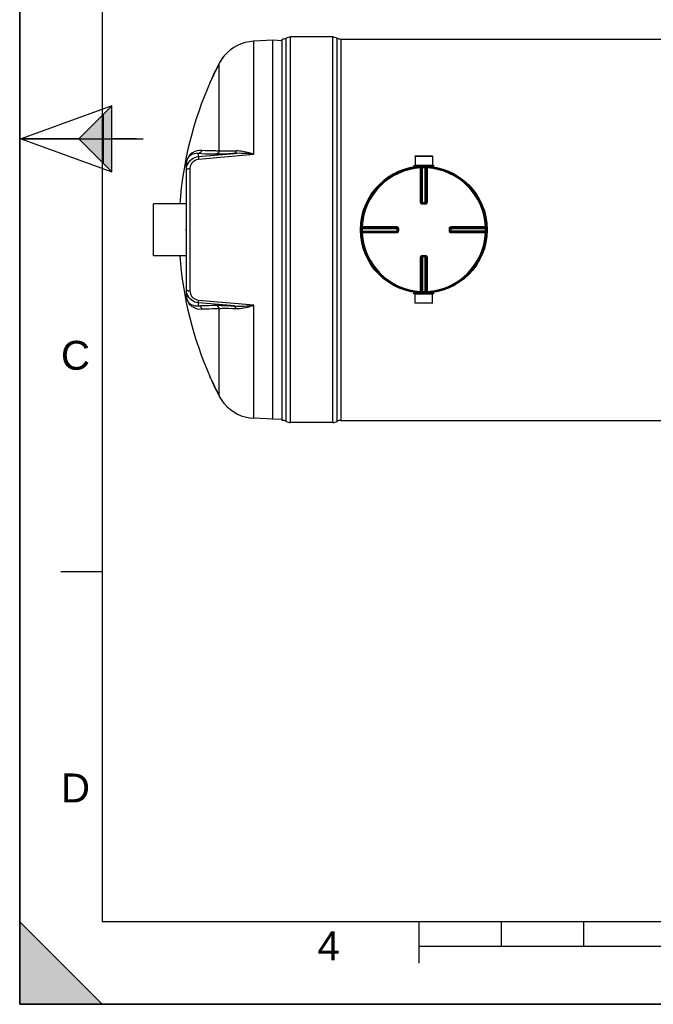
# Model space of a CAD drawing. Header units: millimetres. Extents: x 0 to 297, y 0 to 210.
# Tile 1 of 17: x 0 to 77, y 0 to 119. Entities that reach past the tile are written whole.
import ezdxf

# ---------------------------------------------------------------- set-up
doc = ezdxf.new("R2010")
doc.units = ezdxf.units.MM
doc.header["$LTSCALE"] = 16.335
doc.layers.get('0').update_dxf_attribs({"linetype": 'CONTINUOUS'})
for name, color, linetype in [('01_GLOBAL', 7, 'CONTINUOUS'), ('08_SURFACES', 7, 'CONTINUOUS'), ('AXES_REF', 7, 'CONTINUOUS')]:
    doc.layers.add(name, color=color, linetype=linetype)
doc.styles.add('TEXTSTYLE_2', font='arial.ttf')

# ---------------------------------------------------------------- blocks, each defined once
blk = doc.blocks.new('MARGEA4_BL0', base_point=(148.51, 105.01))
at = {"color": 7, "linetype": 'Continuous'}
for p, q in [((0.01, 0.01), (0.01, 210.01)), ((0.01, 0.01), (0.01, 210.01)), ((0.01, 210.01), (0.01, 0.01)), ((10.01, 200.01), (10.01, 10.01)), ((0.01, 105.01), (15.01, 105.01)), ((5.01, 52.51), (10.01, 52.51)), ((0.01, 10.01), (10.01, 0.01)), ((0.01, 0.01), (0.01, 10.01)), ((0.01, 10.01), (10.01, 0.01)), ((287.01, 10.01), (10.01, 10.01)), ((48.51, 5.01), (48.51, 10.01)), ((58.51, 7.01), (58.51, 10.01)), ((68.51, 7.01), (68.51, 10.01)), ((248.51, 7.01), (48.51, 7.01)), ((297.01, 0.01), (0.01, 0.01)), ((10.01, 0.01), (0.01, 0.01)), ((297.01, 0.01), (0.01, 0.01))]:
    blk.add_line(p, q, dxfattribs=at)
blk.add_solid([(0.01, 10.01), (10.01, 0.01), (0.01, 0.01)], dxfattribs=at)
at = {"color": 2, "linetype": 'Continuous', "style": 'TEXTSTYLE_2', "oblique": 0}
for s, p in [('C', (5.01, 77.01)), ('D', (5.01, 24.51)), ('4', (36.17, 5.35))]:
    blk.add_text(s, height=3.5, dxfattribs=at).set_placement(p)
blk = doc.blocks.new('REPERE_ORIENTATION_BL2', base_point=(7.19, 105.02))
at = {"color": 7, "linetype": 'Continuous'}
for p, q in [((11.19, 109.02), (0.19, 105.02)), ((7.19, 105.02), (11.19, 109.02)), ((11.19, 101.02), (11.19, 109.02)), ((10.19, 102.02), (10.19, 108.02)), ((0.19, 105.02), (11.19, 101.02)), ((7.19, 105.02), (0.19, 105.02)), ((7.19, 105.02), (11.19, 101.02)), ((14.19, 105.02), (11.19, 105.02))]:
    blk.add_line(p, q, dxfattribs=at)
blk.add_solid([(11.19, 109.02), (7.19, 105.02), (11.19, 101.02)], dxfattribs=at)

msp = doc.modelspace()

# ---------------------------------------------------------------- linework, layer by layer
at = {"color": 7, "linetype": 'Continuous'}
for p, q in [((0, 0), (0, 210)), ((31.89, 70.86), (31.89, 117.14)), ((38.02, 117.39), (32.89, 117.39)), ((39.02, 117.14), (200, 117.14)), ((30.75, 117), (28.42, 116.87)), ((30.75, 71), (30.75, 117)), ((31.89, 116.94), (30.75, 117)), ((48.03, 102.93), (48.04, 101.83)), ((48.03, 102.93), (50.14, 102.93)), ((50.14, 102.93), (50.14, 101.83)), ((20.25, 101.99), (20.25, 101.98)), ((20.25, 86), (20.25, 101.98)), ((47.86, 101.78), (47.86, 101.7)), ((47.86, 101.78), (50.32, 101.78)), ((47.86, 101.7), (50.32, 101.7)), ((48.04, 101.83), (48.09, 101.78)), ((48.04, 101.83), (50.14, 101.83)), ((48.04, 101.69), (48.04, 101.62)), ((50.14, 101.83), (50.09, 101.78)), ((50.14, 101.69), (50.14, 101.62)), ((50.32, 101.78), (50.32, 101.7)), ((48.9, 97.2), (48.89, 97.2)), ((48.9, 97.2), (49.28, 97.2)), ((49.29, 97.2), (49.28, 97.2)), ((20.21, 93.9), (20.21, 94.1)), ((20.25, 94.1), (20.21, 94.1)), ((20.25, 93.9), (20.21, 93.9)), ((45.89, 94.19), (45.89, 94.19)), ((45.89, 94.19), (45.89, 94.18)), ((45.89, 94.18), (45.89, 93.81)), ((45.89, 93.81), (45.89, 93.8)), ((45.89, 93.8), (45.89, 93.8)), ((52.29, 94.18), (52.29, 94.19)), ((52.29, 93.81), (52.29, 94.18)), ((52.29, 93.8), (52.29, 93.81)), ((48.89, 90.79), (48.9, 90.79)), ((49.28, 90.79), (48.9, 90.79)), ((49.28, 90.79), (49.29, 90.79)), ((47.86, 86.22), (47.86, 86.3)), ((50.32, 86.3), (47.86, 86.3)), ((50.32, 86.22), (47.86, 86.22)), ((48.03, 85.07), (48.04, 86.17)), ((48.04, 86.31), (48.04, 86.37)), ((48.04, 86.17), (48.09, 86.22)), ((50.14, 86.17), (48.04, 86.17)), ((50.14, 86.17), (50.09, 86.22)), ((50.14, 86.31), (50.14, 86.37)), ((50.14, 85.07), (50.14, 86.17)), ((50.32, 86.22), (50.32, 86.3)), ((50.14, 85.07), (48.03, 85.07)), ((30.75, 71), (28.42, 71.12)), ((30.75, 71), (31.89, 71.06)), ((38.02, 70.61), (32.89, 70.61)), ((39.02, 70.86), (200, 70.86)), ((0, 0), (297, 0))]:
    msp.add_line(p, q, dxfattribs=at)
at = {"color": 9, "linetype": 'Continuous'}
for p, q in [((32.36, 70.74), (32.36, 117.25)), ((32.89, 70.61), (32.89, 117.39)), ((38.02, 70.61), (38.02, 117.39)), ((38.55, 70.74), (38.55, 117.25)), ((39.02, 117.14), (39.02, 70.86)), ((28.42, 103.15), (28.42, 116.87)), ((21.71, 102.87), (26.08, 103.25)), ((21.71, 102.87), (21.71, 103.23)), ((21.73, 102.56), (28.42, 103.15)), ((20.24, 101.89), (20.24, 97.15)), ((48.04, 101.69), (48.7, 101.69)), ((48.7, 101.59), (48.7, 101.49)), ((48.93, 101.59), (48.93, 101.5)), ((49.25, 101.59), (49.25, 101.5)), ((49.47, 101.69), (50.14, 101.69)), ((49.48, 101.59), (49.48, 101.49)), ((20.72, 86.57), (20.72, 101.42)), ((48.7, 97.3), (48.7, 101.49)), ((48.8, 97.3), (48.8, 101.49)), ((48.83, 101.49), (48.83, 97.3)), ((48.93, 97.2), (48.93, 101.5)), ((49.25, 97.2), (49.25, 101.5)), ((49.35, 97.3), (49.35, 101.49)), ((49.38, 101.49), (49.38, 97.3)), ((49.48, 101.49), (49.48, 97.3)), ((48.8, 97.3), (48.83, 97.3)), ((48.9, 97.1), (48.9, 97.2)), ((49.09, 97.1), (48.9, 97.1)), ((48.93, 97.3), (49.25, 97.3)), ((49.28, 97.1), (49.09, 97.1)), ((49.28, 97.1), (49.28, 97.2)), ((49.35, 97.3), (49.38, 97.3)), ((41.49, 94.16), (41.59, 94.16)), ((41.49, 93.83), (41.59, 93.83)), ((41.5, 94.39), (41.6, 94.38)), ((41.5, 93.6), (41.6, 93.61)), ((41.59, 94.16), (45.89, 94.16)), ((41.59, 93.83), (45.89, 93.83)), ((41.6, 94.38), (45.79, 94.38)), ((41.6, 94.38), (41.77, 94.38)), ((41.6, 94.29), (45.79, 94.29)), ((41.6, 94.26), (45.79, 94.26)), ((45.79, 93.74), (41.6, 93.74)), ((45.79, 93.71), (41.6, 93.71)), ((45.79, 93.61), (41.6, 93.61)), ((44.58, 93.61), (44.37, 93.61)), ((45.79, 94.26), (45.79, 94.29)), ((45.79, 94.16), (45.79, 93.83)), ((45.79, 93.71), (45.79, 93.74)), ((45.99, 94.18), (45.89, 94.18)), ((45.99, 93.81), (45.89, 93.81)), ((45.99, 94.18), (45.99, 93.81)), ((52.19, 94.18), (52.29, 94.18)), ((52.19, 93.81), (52.19, 94.18)), ((52.19, 93.81), (52.29, 93.81)), ((52.29, 94.16), (56.59, 94.16)), ((56.59, 93.83), (52.29, 93.83)), ((52.39, 94.38), (56.58, 94.38)), ((52.39, 94.29), (52.39, 94.26)), ((52.39, 94.29), (56.58, 94.29)), ((52.39, 94.26), (56.58, 94.26)), ((52.39, 93.83), (52.39, 94.16)), ((52.39, 93.74), (52.39, 93.71)), ((56.58, 93.74), (52.39, 93.74)), ((56.58, 93.71), (52.39, 93.71)), ((56.58, 93.61), (52.39, 93.61)), ((56.68, 94.39), (56.58, 94.38)), ((56.68, 93.6), (56.58, 93.61)), ((56.69, 94.16), (56.59, 94.16)), ((56.69, 93.83), (56.59, 93.83)), ((20.24, 90.85), (20.24, 86.1)), ((48.9, 90.89), (48.9, 90.79)), ((48.9, 90.89), (49.09, 90.89)), ((49.09, 90.89), (49.28, 90.89)), ((49.28, 90.89), (49.28, 90.79)), ((48.7, 86.5), (48.7, 90.69)), ((48.83, 90.7), (48.8, 90.69)), ((48.8, 86.51), (48.8, 90.69)), ((48.83, 90.7), (48.83, 86.5)), ((48.93, 90.79), (48.93, 86.5)), ((49.25, 90.7), (48.93, 90.7)), ((49.25, 86.5), (49.25, 90.79)), ((49.35, 86.5), (49.35, 90.7)), ((49.38, 90.69), (49.35, 90.7)), ((49.38, 90.69), (49.38, 86.51)), ((49.48, 90.69), (49.48, 86.5)), ((48.7, 86.31), (48.04, 86.31)), ((48.7, 86.41), (48.7, 86.5)), ((48.93, 86.4), (48.93, 86.5)), ((49.25, 86.4), (49.25, 86.5)), ((50.14, 86.31), (49.47, 86.31)), ((49.48, 86.41), (49.48, 86.5)), ((21.71, 84.77), (21.71, 85.12)), ((26.08, 84.75), (21.71, 85.12)), ((28.42, 84.84), (21.73, 85.43)), ((28.42, 71.12), (28.42, 84.84))]:
    msp.add_line(p, q, dxfattribs=at)
for points in [[(20.24, 101.89), (20.24, 101.9), (20.24, 101.91), (20.24, 101.92), (20.25, 101.93), (20.25, 101.94), (20.25, 101.95), (20.25, 101.96), (20.25, 101.97), (20.25, 101.98)], [(43.93, 93.61), (43.82, 93.61), (43.71, 93.61), (43.59, 93.61), (43.47, 93.61), (43.35, 93.61), (43.23, 93.61), (43.1, 93.61), (42.97, 93.61), (42.83, 93.61), (42.7, 93.61), (42.55, 93.61), (42.4, 93.61), (42.25, 93.61), (42.09, 93.61), (41.93, 93.61), (41.77, 93.61)], [(42.25, 94.38), (42.4, 94.38), (42.55, 94.38), (42.7, 94.38), (42.83, 94.38), (42.97, 94.38), (43.1, 94.38), (43.23, 94.38), (43.35, 94.38), (43.47, 94.38), (43.59, 94.38), (43.71, 94.38), (43.82, 94.38), (43.93, 94.38), (44.04, 94.38)], [(44.26, 93.61), (44.15, 93.61), (44.04, 93.61)], [(44.48, 94.38), (44.58, 94.38), (44.69, 94.38)], [(45.79, 93.61), (45.65, 93.61), (45.51, 93.61), (45.38, 93.61), (45.26, 93.61), (45.14, 93.61), (45.02, 93.61), (44.91, 93.61), (44.8, 93.61), (44.69, 93.61), (44.58, 93.61)], [(44.8, 94.38), (44.91, 94.38), (45.03, 94.38)], [(45.14, 94.38), (45.26, 94.38), (45.39, 94.38), (45.51, 94.38), (45.65, 94.38), (45.79, 94.38)], [(20.24, 86.1), (20.24, 86.09), (20.24, 86.08), (20.24, 86.07), (20.25, 86.06), (20.25, 86.05), (20.25, 86.04), (20.25, 86.03), (20.25, 86.02), (20.25, 86.01)]]:
    msp.add_lwpolyline(points, dxfattribs=at)
at = {"color": 7, "linetype": 'Continuous'}
msp.add_circle((49.09, 94), 7.6, dxfattribs=at)
for centre, radius, start, end in [((31.89, 118.14), 1, 270, 298.0725), ((32.89, 116.26), 1.12, 90, 118.0725), ((38.02, 116.26), 1.12, 61.9275, 90), ((39.02, 118.14), 1, 241.9275, 270), ((28.68, 111.88), 5, 93, 139.9831), ((49.09, 94), 7.7, 97.8375, 181.2531), ((48.03, 101.69), 0.01, 0, 90), ((50.15, 101.69), 0.01, 90, 180), ((49.09, 94), 7.7, 358.7469, 1.2531), ((48.03, 86.31), 0.01, 270, 360), ((50.15, 86.31), 0.01, 180, 270), ((28.68, 76.11), 5, 220.0169, 267), ((31.89, 69.86), 1, 61.9275, 90), ((32.89, 71.73), 1.12, 241.9275, 270), ((38.02, 71.73), 1.12, 270, 298.0725), ((39.02, 69.86), 1, 90, 118.0725)]:
    msp.add_arc(centre, radius, start, end, dxfattribs=at)
at = {"color": 9, "linetype": 'Continuous'}
for centre, radius, start, end in [((22.69, 101.89), 2.45, 179.3072, 179.772), ((22.77, 101.89), 2.53, 179.7711, 180.0005), ((49.09, 94), 7.5, 92.9675, 177.0325), ((49.19, 94), 7.5, 92.7532, 92.9681), ((49.09, 94), 7.5, 88.764, 91.236), ((48.99, 94), 7.5, 87.0319, 87.2468), ((49.09, 94), 7.5, 2.9675, 87.0325), ((48.9, 97.31), 0.107, 252.9521, 258.38), ((48.9, 97.3), 0.105, 258.3693, 264.7148), ((48.93, 105.88), 8.58, 269.8533, 270.0002), ((49.25, 105.88), 8.59, 269.9999, 270.1443), ((49.25, 97.3), 0.0985, 284.9841, 292.5387), ((49.25, 97.3), 0.0981, 292.5703, 300.1619), ((49.09, 94), 7.5, 178.7642, 181.2358), ((49.09, 93.9), 7.5, 177.0319, 177.2468), ((49.09, 94.1), 7.5, 182.7532, 182.9681), ((49.09, 94), 7.5, 182.9675, 267.0325), ((37.21, 94.16), 8.58, 359.9998, 0.1467), ((37.2, 93.83), 8.59, 359.8557, 0.0001), ((45.79, 93.83), 0.0985, 337.4613, 345.0159), ((45.78, 93.81), 0.105, 349.9788, 354.5832), ((45.79, 93.83), 0.0981, 329.8381, 337.4297), ((45.78, 93.81), 0.106, 345.1861, 349.982), ((45.79, 93.83), 0.0997, 345.0029, 348.3948), ((49.09, 94), 7.5, 272.9675, 357.0325), ((52.4, 94.18), 0.107, 162.9521, 168.38), ((52.4, 94.18), 0.105, 168.3693, 174.7148), ((52.39, 94.16), 0.0985, 157.4613, 165.0159), ((52.39, 94.16), 0.0981, 149.8381, 157.4297), ((60.97, 94.16), 8.59, 179.8557, 180.0001), ((60.97, 93.83), 8.58, 179.9998, 180.1467), ((49.09, 93.9), 7.5, 2.7532, 2.9681), ((49.09, 94.1), 7.5, 357.0319, 357.2468), ((49.09, 94), 7.5, 358.7642, 1.2358), ((48.93, 90.7), 0.0981, 112.5703, 120.1619), ((48.93, 90.7), 0.0985, 104.9841, 112.5387), ((48.93, 82.11), 8.59, 89.9999, 90.1443), ((49.25, 82.12), 8.58, 89.8533, 90.0002), ((49.28, 90.69), 0.105, 78.3693, 84.7148), ((49.28, 90.69), 0.107, 72.9521, 78.38), ((22.61, 86.1), 2.37, 179.9594, 183.5493), ((49.19, 93.99), 7.5, 267.0319, 267.2468), ((49.09, 93.99), 7.5, 268.764, 271.236), ((48.99, 93.99), 7.5, 272.7532, 272.9681), ((22.49, 86.09), 2.25, 183.5913, 183.8978)]:
    msp.add_arc(centre, radius, start, end, dxfattribs=at)
for points, knots in [([(22.13, 103.61), (21.75, 103.64), (21.14, 103.51), (20.4, 102.88), (20.24, 102.29), (20.24, 101.92)], [0, 0, 0, 0, 0.410856, 0.610304, 1, 1, 1, 1]), ([(21.71, 103.23), (21.42, 103.26), (20.96, 103.19), (20.37, 102.74), (20.25, 102.28), (20.25, 101.99)], [0, 0, 0, 0, 0.407482, 0.599888, 1, 1, 1, 1]), ([(20.36, 101.85), (20.47, 102.12), (20.84, 102.62), (21.42, 102.84), (21.71, 102.87)], [0, 0, 0, 0, 0.496941, 1, 1, 1, 1]), ([(21.71, 102.87), (21.7, 102.84), (21.73, 102.73), (21.72, 102.63), (21.73, 102.56)], [0, 0, 0, 0, 0.292106, 1, 1, 1, 1]), ([(23.84, 103.16), (23.64, 103.16), (22.93, 103.17), (22.22, 103.19), (21.71, 103.23)], [0, 0, 0, 0, 0.286499, 1, 1, 1, 1]), ([(24.24, 103.55), (24.04, 103.55), (23.34, 103.56), (22.64, 103.58), (22.13, 103.61)], [0, 0, 0, 0, 0.286502, 1, 1, 1, 1]), ([(26.08, 103.25), (25.85, 103.23), (25.1, 103.19), (24.36, 103.16), (23.84, 103.16)], [0, 0, 0, 0, 0.314012, 1, 1, 1, 1]), ([(26.28, 103.56), (26.06, 103.55), (25.39, 103.52), (24.71, 103.51), (24.24, 103.55)], [0, 0, 0, 0, 0.31546, 1, 1, 1, 1]), ([(26.28, 103.56), (26.27, 103.52), (26.25, 103.4), (26.17, 103.26), (26.08, 103.25)], [0, 0, 0, 0, 0.324564, 1, 1, 1, 1]), ([(28.42, 103.15), (28.24, 103.21), (27.55, 103.43), (26.82, 103.58), (26.28, 103.56)], [0, 0, 0, 0, 0.262606, 1, 1, 1, 1]), ([(20.72, 101.42), (20.72, 101.69), (20.91, 102.25), (21.45, 102.54), (21.73, 102.56)], [0, 0, 0, 0, 0.491863, 1, 1, 1, 1]), ([(48.7, 101.59), (48.72, 101.59), (48.78, 101.57), (48.8, 101.51), (48.8, 101.49)], [0, 0, 0, 0, 0.498597, 1, 1, 1, 1]), ([(48.72, 101.59), (48.75, 101.59), (48.81, 101.57), (48.83, 101.51), (48.83, 101.49)], [0, 0, 0, 0, 0.498599, 1, 1, 1, 1]), ([(49.45, 101.59), (49.43, 101.59), (49.37, 101.57), (49.35, 101.51), (49.35, 101.49)], [0, 0, 0, 0, 0.498599, 1, 1, 1, 1]), ([(49.48, 101.59), (49.46, 101.59), (49.4, 101.57), (49.38, 101.51), (49.38, 101.49)], [0, 0, 0, 0, 0.498567, 1, 1, 1, 1]), ([(20.25, 101.26), (20.25, 101.27), (20.26, 101.3), (20.28, 101.32), (20.3, 101.33)], [0, 0, 0, 0, 0.432743, 1, 1, 1, 1]), ([(20.3, 101.33), (20.31, 101.34), (20.34, 101.35), (20.37, 101.37), (20.39, 101.37)], [0, 0, 0, 0, 0.45949, 1, 1, 1, 1]), ([(20.39, 101.37), (20.41, 101.38), (20.52, 101.41), (20.63, 101.42), (20.72, 101.42)], [0, 0, 0, 0, 0.217816, 1, 1, 1, 1]), ([(48.8, 101.49), (48.8, 101.49), (48.76, 101.49), (48.73, 101.49), (48.7, 101.49)], [0, 0, 0, 0, 0.109221, 1, 1, 1, 1]), ([(48.83, 101.49), (48.83, 101.49), (48.87, 101.49), (48.9, 101.5), (48.93, 101.5)], [0, 0, 0, 0, 0.109867, 1, 1, 1, 1]), ([(49.25, 101.5), (49.26, 101.5), (49.3, 101.49), (49.33, 101.49), (49.35, 101.49)], [0, 0, 0, 0, 0.355616, 1, 1, 1, 1]), ([(49.48, 101.49), (49.47, 101.49), (49.43, 101.49), (49.4, 101.49), (49.38, 101.49)], [0, 0, 0, 0, 0.356334, 1, 1, 1, 1]), ([(48.7, 97.3), (48.71, 97.3), (48.75, 97.3), (48.78, 97.3), (48.8, 97.3)], [0, 0, 0, 0, 0.356432, 1, 1, 1, 1]), ([(48.9, 97.1), (48.85, 97.1), (48.74, 97.14), (48.7, 97.25), (48.7, 97.3)], [0, 0, 0, 0, 0.50046, 1, 1, 1, 1]), ([(48.83, 97.3), (48.83, 97.3), (48.86, 97.3), (48.88, 97.3), (48.91, 97.3)], [0, 0, 0, 0, 0.108162, 1, 1, 1, 1]), ([(49.35, 97.3), (49.35, 97.3), (49.32, 97.3), (49.3, 97.3), (49.27, 97.3)], [0, 0, 0, 0, 0.108156, 1, 1, 1, 1]), ([(49.48, 97.3), (49.48, 97.25), (49.43, 97.14), (49.33, 97.1), (49.28, 97.1)], [0, 0, 0, 0, 0.499825, 1, 1, 1, 1]), ([(49.38, 97.3), (49.38, 97.28), (49.36, 97.22), (49.31, 97.2), (49.29, 97.2)], [0, 0, 0, 0, 0.500557, 1, 1, 1, 1]), ([(49.48, 97.3), (49.47, 97.3), (49.43, 97.3), (49.4, 97.3), (49.38, 97.3)], [0, 0, 0, 0, 0.356432, 1, 1, 1, 1]), ([(41.5, 94.39), (41.5, 94.36), (41.52, 94.31), (41.57, 94.29), (41.6, 94.29)], [0, 0, 0, 0, 0.498567, 1, 1, 1, 1]), ([(41.5, 94.36), (41.5, 94.34), (41.52, 94.28), (41.57, 94.26), (41.6, 94.26)], [0, 0, 0, 0, 0.498599, 1, 1, 1, 1]), ([(41.5, 93.63), (41.5, 93.66), (41.52, 93.71), (41.57, 93.74), (41.6, 93.74)], [0, 0, 0, 0, 0.498599, 1, 1, 1, 1]), ([(41.5, 93.6), (41.5, 93.63), (41.52, 93.68), (41.57, 93.71), (41.6, 93.71)], [0, 0, 0, 0, 0.498597, 1, 1, 1, 1]), ([(41.6, 94.38), (41.6, 94.37), (41.6, 94.34), (41.59, 94.31), (41.6, 94.29)], [0, 0, 0, 0, 0.356334, 1, 1, 1, 1]), ([(41.59, 94.16), (41.59, 94.17), (41.59, 94.2), (41.59, 94.24), (41.6, 94.26)], [0, 0, 0, 0, 0.355616, 1, 1, 1, 1]), ([(41.6, 93.74), (41.6, 93.74), (41.59, 93.77), (41.59, 93.8), (41.59, 93.83)], [0, 0, 0, 0, 0.109867, 1, 1, 1, 1]), ([(41.6, 93.71), (41.6, 93.7), (41.6, 93.67), (41.6, 93.64), (41.6, 93.61)], [0, 0, 0, 0, 0.109221, 1, 1, 1, 1]), ([(45.79, 94.38), (45.79, 94.37), (45.79, 94.34), (45.78, 94.31), (45.79, 94.29)], [0, 0, 0, 0, 0.356428, 1, 1, 1, 1]), ([(45.79, 93.61), (45.79, 93.62), (45.79, 93.65), (45.78, 93.69), (45.79, 93.71)], [0, 0, 0, 0, 0.356432, 1, 1, 1, 1]), ([(45.79, 94.38), (45.84, 94.38), (45.94, 94.34), (45.99, 94.23), (45.99, 94.18)], [0, 0, 0, 0, 0.499829, 1, 1, 1, 1]), ([(45.79, 94.29), (45.81, 94.29), (45.86, 94.27), (45.88, 94.22), (45.89, 94.19)], [0, 0, 0, 0, 0.500599, 1, 1, 1, 1]), ([(45.79, 94.18), (45.79, 94.19), (45.79, 94.22), (45.79, 94.24), (45.79, 94.26)], [0, 0, 0, 0, 0.367753, 1, 1, 1, 1]), ([(45.79, 93.81), (45.79, 93.8), (45.79, 93.78), (45.79, 93.75), (45.79, 93.74)], [0, 0, 0, 0, 0.367614, 1, 1, 1, 1]), ([(45.99, 93.81), (45.99, 93.76), (45.94, 93.65), (45.84, 93.61), (45.79, 93.61)], [0, 0, 0, 0, 0.500171, 1, 1, 1, 1]), ([(52.19, 94.18), (52.19, 94.23), (52.24, 94.34), (52.34, 94.38), (52.39, 94.38)], [0, 0, 0, 0, 0.50046, 1, 1, 1, 1]), ([(52.39, 93.61), (52.34, 93.61), (52.24, 93.65), (52.19, 93.76), (52.19, 93.81)], [0, 0, 0, 0, 0.499825, 1, 1, 1, 1]), ([(52.39, 93.71), (52.37, 93.71), (52.32, 93.73), (52.3, 93.78), (52.29, 93.8)], [0, 0, 0, 0, 0.500557, 1, 1, 1, 1]), ([(52.39, 94.38), (52.39, 94.37), (52.39, 94.34), (52.39, 94.31), (52.39, 94.29)], [0, 0, 0, 0, 0.356432, 1, 1, 1, 1]), ([(52.39, 94.18), (52.39, 94.19), (52.39, 94.21), (52.39, 94.24), (52.39, 94.26)], [0, 0, 0, 0, 0.367614, 1, 1, 1, 1]), ([(52.39, 93.81), (52.39, 93.8), (52.39, 93.78), (52.39, 93.75), (52.39, 93.74)], [0, 0, 0, 0, 0.367753, 1, 1, 1, 1]), ([(52.39, 93.61), (52.39, 93.62), (52.39, 93.65), (52.39, 93.69), (52.39, 93.71)], [0, 0, 0, 0, 0.356432, 1, 1, 1, 1]), ([(56.68, 94.39), (56.68, 94.36), (56.66, 94.31), (56.61, 94.29), (56.58, 94.29)], [0, 0, 0, 0, 0.498597, 1, 1, 1, 1]), ([(56.58, 94.29), (56.58, 94.29), (56.58, 94.32), (56.58, 94.36), (56.58, 94.38)], [0, 0, 0, 0, 0.109221, 1, 1, 1, 1]), ([(56.68, 94.36), (56.68, 94.34), (56.66, 94.28), (56.61, 94.26), (56.58, 94.26)], [0, 0, 0, 0, 0.498599, 1, 1, 1, 1]), ([(56.58, 94.26), (56.58, 94.25), (56.59, 94.22), (56.59, 94.19), (56.59, 94.16)], [0, 0, 0, 0, 0.109867, 1, 1, 1, 1]), ([(56.59, 93.83), (56.59, 93.82), (56.59, 93.79), (56.59, 93.76), (56.58, 93.74)], [0, 0, 0, 0, 0.355616, 1, 1, 1, 1]), ([(56.68, 93.63), (56.68, 93.66), (56.66, 93.71), (56.61, 93.74), (56.58, 93.74)], [0, 0, 0, 0, 0.498599, 1, 1, 1, 1]), ([(56.68, 93.6), (56.68, 93.63), (56.66, 93.68), (56.61, 93.71), (56.58, 93.71)], [0, 0, 0, 0, 0.498567, 1, 1, 1, 1]), ([(56.58, 93.61), (56.58, 93.62), (56.58, 93.65), (56.58, 93.69), (56.58, 93.71)], [0, 0, 0, 0, 0.356334, 1, 1, 1, 1]), ([(48.7, 90.69), (48.7, 90.74), (48.74, 90.85), (48.85, 90.89), (48.9, 90.89)], [0, 0, 0, 0, 0.499825, 1, 1, 1, 1]), ([(49.28, 90.89), (49.33, 90.89), (49.43, 90.85), (49.48, 90.74), (49.48, 90.69)], [0, 0, 0, 0, 0.50046, 1, 1, 1, 1]), ([(48.7, 90.69), (48.71, 90.69), (48.75, 90.69), (48.78, 90.69), (48.8, 90.69)], [0, 0, 0, 0, 0.356432, 1, 1, 1, 1]), ([(48.8, 90.69), (48.8, 90.72), (48.82, 90.77), (48.87, 90.79), (48.89, 90.79)], [0, 0, 0, 0, 0.500557, 1, 1, 1, 1]), ([(48.83, 90.7), (48.83, 90.7), (48.86, 90.7), (48.88, 90.7), (48.91, 90.7)], [0, 0, 0, 0, 0.108156, 1, 1, 1, 1]), ([(49.35, 90.7), (49.35, 90.7), (49.32, 90.7), (49.3, 90.7), (49.27, 90.7)], [0, 0, 0, 0, 0.108162, 1, 1, 1, 1]), ([(49.48, 90.69), (49.47, 90.69), (49.43, 90.69), (49.4, 90.69), (49.38, 90.69)], [0, 0, 0, 0, 0.356432, 1, 1, 1, 1]), ([(20.25, 86.73), (20.25, 86.72), (20.26, 86.69), (20.28, 86.67), (20.3, 86.66)], [0, 0, 0, 0, 0.432744, 1, 1, 1, 1]), ([(20.3, 86.66), (20.31, 86.65), (20.34, 86.64), (20.37, 86.63), (20.39, 86.62)], [0, 0, 0, 0, 0.459491, 1, 1, 1, 1]), ([(21.71, 85.12), (21.42, 85.15), (20.85, 85.37), (20.48, 85.85), (20.37, 86.12)], [0, 0, 0, 0, 0.503033, 1, 1, 1, 1]), ([(20.39, 86.62), (20.41, 86.61), (20.52, 86.58), (20.63, 86.57), (20.72, 86.57)], [0, 0, 0, 0, 0.217816, 1, 1, 1, 1]), ([(21.73, 85.43), (21.45, 85.46), (20.91, 85.74), (20.72, 86.3), (20.72, 86.57)], [0, 0, 0, 0, 0.508115, 1, 1, 1, 1]), ([(48.7, 86.41), (48.72, 86.4), (48.78, 86.43), (48.8, 86.48), (48.8, 86.51)], [0, 0, 0, 0, 0.498567, 1, 1, 1, 1]), ([(48.7, 86.5), (48.71, 86.5), (48.75, 86.5), (48.78, 86.5), (48.8, 86.51)], [0, 0, 0, 0, 0.356334, 1, 1, 1, 1]), ([(48.72, 86.4), (48.75, 86.4), (48.81, 86.42), (48.83, 86.48), (48.83, 86.5)], [0, 0, 0, 0, 0.498599, 1, 1, 1, 1]), ([(48.93, 86.5), (48.92, 86.5), (48.88, 86.5), (48.85, 86.5), (48.83, 86.5)], [0, 0, 0, 0, 0.355616, 1, 1, 1, 1]), ([(49.35, 86.5), (49.35, 86.5), (49.31, 86.5), (49.28, 86.5), (49.25, 86.5)], [0, 0, 0, 0, 0.109867, 1, 1, 1, 1]), ([(49.45, 86.4), (49.43, 86.4), (49.37, 86.42), (49.35, 86.48), (49.35, 86.5)], [0, 0, 0, 0, 0.498599, 1, 1, 1, 1]), ([(49.38, 86.51), (49.38, 86.51), (49.42, 86.5), (49.45, 86.5), (49.48, 86.5)], [0, 0, 0, 0, 0.109221, 1, 1, 1, 1]), ([(49.48, 86.41), (49.46, 86.4), (49.4, 86.43), (49.38, 86.48), (49.38, 86.51)], [0, 0, 0, 0, 0.498567, 1, 1, 1, 1]), ([(20.24, 85.94), (20.27, 85.6), (20.45, 85.06), (21.16, 84.47), (21.76, 84.35), (22.13, 84.38)], [0, 0, 0, 0, 0.378399, 0.580214, 1, 1, 1, 1]), ([(20.25, 86), (20.25, 85.71), (20.37, 85.25), (20.96, 84.8), (21.42, 84.73), (21.71, 84.77)], [0, 0, 0, 0, 0.400553, 0.592835, 1, 1, 1, 1]), ([(21.71, 85.12), (21.7, 85.15), (21.73, 85.26), (21.72, 85.36), (21.73, 85.43)], [0, 0, 0, 0, 0.292106, 1, 1, 1, 1]), ([(26.28, 84.44), (26.45, 84.43), (27.18, 84.46), (27.9, 84.66), (28.42, 84.84)], [0, 0, 0, 0, 0.237356, 1, 1, 1, 1]), ([(21.71, 84.77), (21.86, 84.78), (22.57, 84.81), (23.28, 84.83), (23.84, 84.83)], [0, 0, 0, 0, 0.213231, 1, 1, 1, 1]), ([(22.13, 84.38), (22.28, 84.39), (22.99, 84.42), (23.69, 84.44), (24.24, 84.44)], [0, 0, 0, 0, 0.213226, 1, 1, 1, 1]), ([(23.84, 84.83), (23.98, 84.83), (24.73, 84.82), (25.47, 84.78), (26.08, 84.75)], [0, 0, 0, 0, 0.182409, 1, 1, 1, 1]), ([(24.24, 84.44), (24.37, 84.45), (25.04, 84.49), (25.72, 84.46), (26.28, 84.44)], [0, 0, 0, 0, 0.181577, 1, 1, 1, 1]), ([(26.28, 84.44), (26.27, 84.48), (26.25, 84.59), (26.17, 84.73), (26.08, 84.75)], [0, 0, 0, 0, 0.324564, 1, 1, 1, 1])]:
    msp.add_open_spline(points, degree=3, knots=knots, dxfattribs=at)
for points in [[(22.13, 103.61), (22.09, 103.43), (21.9, 103.25), (21.71, 103.23)], [(24.24, 103.55), (24.21, 103.37), (24.03, 103.18), (23.84, 103.16)], [(28.42, 103.15), (27.65, 103.24), (26.86, 103.31), (26.08, 103.25)], [(20.25, 101.26), (20.25, 101.46), (20.29, 101.67), (20.36, 101.85)], [(48.87, 97.2), (48.83, 97.22), (48.8, 97.26), (48.8, 97.3)], [(48.83, 97.3), (48.83, 97.26), (48.87, 97.21), (48.91, 97.2)], [(49.3, 97.21), (49.33, 97.23), (49.35, 97.26), (49.35, 97.3)], [(45.79, 94.26), (45.83, 94.26), (45.88, 94.22), (45.89, 94.18)], [(45.88, 93.78), (45.87, 93.74), (45.83, 93.71), (45.79, 93.71)], [(45.88, 93.78), (45.86, 93.76), (45.82, 93.74), (45.79, 93.74)], [(52.39, 93.74), (52.35, 93.74), (52.3, 93.77), (52.29, 93.81)], [(52.3, 94.21), (52.31, 94.25), (52.35, 94.29), (52.39, 94.29)], [(52.3, 94.21), (52.32, 94.24), (52.36, 94.26), (52.39, 94.26)], [(48.88, 90.78), (48.85, 90.77), (48.83, 90.73), (48.83, 90.7)], [(49.35, 90.7), (49.35, 90.74), (49.31, 90.78), (49.27, 90.79)], [(49.31, 90.79), (49.34, 90.78), (49.38, 90.73), (49.38, 90.69)], [(20.37, 86.12), (20.29, 86.31), (20.25, 86.53), (20.25, 86.73)], [(26.08, 84.75), (26.86, 84.69), (27.65, 84.75), (28.42, 84.84)], [(22.13, 84.38), (22.09, 84.57), (21.9, 84.75), (21.71, 84.77)], [(24.24, 84.44), (24.21, 84.62), (24.03, 84.81), (23.84, 84.83)]]:
    msp.add_open_spline(points, degree=3, dxfattribs=at)
at = {"layer": '01_GLOBAL', "color": 7, "linetype": 'Continuous'}
msp.add_circle((49.09, 94), 7.7, dxfattribs=at)
at = {"layer": '08_SURFACES', "color": 9, "linetype": 'Continuous'}
for p, q in [((24.75, 115), (24.77, 115)), ((24.24, 103.55), (24.24, 114.18)), ((23.17, 112), (23.19, 112)), ((24.24, 73.81), (24.24, 84.44)), ((23.17, 76), (23.19, 76)), ((24.75, 73), (24.77, 73))]:
    msp.add_line(p, q, dxfattribs=at)
at = {"layer": '08_SURFACES', "color": 7, "linetype": 'Continuous'}
for p, q in [((24.82, 115.09), (24.79, 115.05)), ((24.8, 115.06), (24.79, 115.05)), ((24.86, 115.1), (24.83, 115.1)), ((23.12, 111.9), (23.12, 111.9)), ((23.14, 111.9), (23.12, 111.9)), ((23.17, 112), (23.13, 111.9)), ((23.15, 111.9), (23.19, 112)), ((23.18, 111.98), (23.19, 112)), ((23.18, 111.97), (23.18, 111.98)), ((23.12, 76.1), (23.12, 76.09)), ((23.14, 76.1), (23.12, 76.1)), ((23.13, 76.09), (23.17, 76)), ((23.19, 76), (23.15, 76.09)), ((23.16, 76.05), (23.15, 76.08)), ((24.85, 72.9), (24.8, 72.96)), ((24.86, 72.9), (24.83, 72.9))]:
    msp.add_line(p, q, dxfattribs=at)
for points in [[(24.83, 115.09), (24.82, 115.08), (24.81, 115.07)], [(24.83, 115.1), (24.83, 115.1), (24.83, 115.09)], [(23.13, 111.91), (23.13, 111.9), (23.12, 111.9)], [(23.17, 112), (23.16, 111.98), (23.15, 111.96), (23.14, 111.95), (23.14, 111.93), (23.13, 111.92)], [(23.14, 111.9), (23.14, 111.9), (23.15, 111.9)], [(23.15, 111.9), (23.15, 111.91), (23.15, 111.92)], [(23.16, 111.93), (23.16, 111.94), (23.17, 111.95), (23.18, 111.97)], [(23.12, 76.09), (23.13, 76.09), (23.13, 76.08)], [(23.13, 76.07), (23.14, 76.06), (23.14, 76.05), (23.15, 76.03)], [(23.15, 76.09), (23.14, 76.1), (23.14, 76.1)], [(23.15, 76.03), (23.16, 76.01), (23.17, 76)], [(23.19, 76), (23.18, 76.01), (23.18, 76.03), (23.17, 76.04), (23.16, 76.05)]]:
    msp.add_lwpolyline(points, dxfattribs=at)
for centre, radius, start, end in [((28.69, 111.88), 5.01, 141.4697, 151.3774), ((28.68, 111.88), 5.02, 144.6281, 146.1065), ((28.69, 111.88), 5.02, 144.1711, 144.6281), ((28.69, 111.88), 5.02, 142.5148, 144.1711), ((28.68, 111.88), 5.02, 141.9707, 142.5147), ((28.68, 111.88), 5.02, 141.6419, 141.9707), ((63.23, 94), 43.92, 152.6282, 155.8054), ((63.23, 94), 43.9, 152.6282, 155.7937), ((28.69, 111.88), 5.02, 150.8435, 152.4482), ((28.68, 111.88), 5.02, 152.4483, 152.6282), ((28.68, 111.88), 5, 151.3864, 152.6281), ((28.69, 111.88), 5.02, 150.3671, 150.8436), ((28.69, 111.88), 5.02, 148.7001, 150.3671), ((28.68, 111.88), 5.02, 148.1844, 148.6999), ((28.68, 111.88), 5.02, 146.5003, 148.1843), ((28.68, 111.88), 5.02, 146.1065, 146.5002), ((63.23, 94), 43.9, 155.9368, 175.8849), ((63.23, 94), 43.9, 184.1151, 204.0632), ((63.23, 94), 43.92, 204.1946, 207.3718), ((63.23, 94), 43.9, 204.2063, 207.3718), ((28.68, 76.11), 5.02, 207.3718, 207.5516), ((28.69, 76.11), 5.02, 207.5518, 209.1566), ((28.68, 76.11), 5, 207.3719, 208.6136), ((28.69, 76.12), 5.01, 208.6226, 218.5303), ((28.69, 76.11), 5.02, 209.1565, 209.6329), ((28.69, 76.11), 5.02, 209.6328, 211.2999), ((28.68, 76.11), 5.02, 211.3001, 211.8157), ((28.68, 76.11), 5.02, 211.8158, 213.4997), ((28.68, 76.11), 5.02, 213.4997, 213.8936), ((28.68, 76.11), 5.02, 213.8936, 215.372), ((28.69, 76.11), 5.02, 215.372, 215.8288), ((28.69, 76.11), 5.02, 215.8288, 217.4853), ((28.68, 76.11), 5.02, 217.4854, 218.0293), ((28.68, 76.11), 5.02, 218.0293, 218.3581), ((27.98, 75.55), 4.11, 218.5461, 218.7821), ((29.3, 76.62), 5.8, 218.7864, 219.0762)]:
    msp.add_arc(centre, radius, start, end, dxfattribs=at)
for points, knots in [([(24.79, 115.05), (24.79, 115.04), (24.77, 115.03), (24.76, 115.01), (24.75, 115)], [0, 0, 0, 0, 0.488243, 1, 1, 1, 1]), ([(24.75, 73), (24.77, 72.97), (24.77, 72.96), (24.83, 72.9), (24.82, 72.9)], [0, 0, 0, 0, 0.924598, 1, 1, 1, 1])]:
    msp.add_open_spline(points, degree=3, knots=knots, dxfattribs=at)
msp.add_open_spline([(24.77, 115), (24.8, 115.03), (24.88, 115.12), (24.85, 115.09)], degree=3, dxfattribs=at)
at = {"layer": 'AXES_REF', "color": 7, "linetype": 'Continuous'}
for p, q in [((48.04, 102.93), (48.04, 102.95)), ((48.04, 102.95), (50.14, 102.95)), ((50.14, 102.93), (50.14, 102.95)), ((16.25, 90.85), (16.25, 97.15)), ((20.25, 97.15), (16.25, 97.15)), ((20.25, 90.85), (16.25, 90.85))]:
    msp.add_line(p, q, dxfattribs=at)

# ---------------------------------------------------------------- block references
at = {"color": 2, "linetype": 'Continuous'}
for name, p in [('MARGEA4_BL0', (148.51, 105.01)), ('REPERE_ORIENTATION_BL2', (7.19, 105.02))]:
    msp.add_blockref(name, p, dxfattribs=at)

doc.saveas('drawing.dxf')
